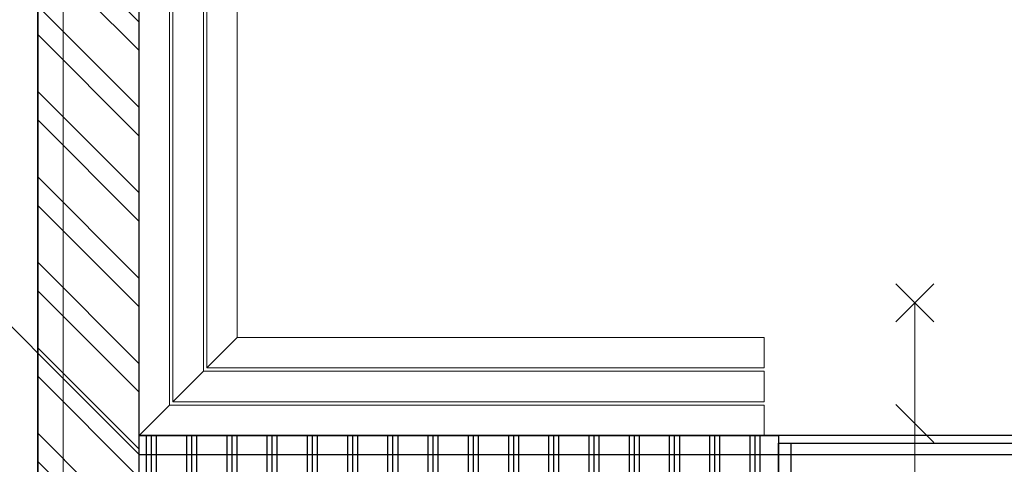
# Model space of a CAD drawing. Header units: millimetres. Extents: x -6345 to 55105, y -2390 to 56062.
# Tile 8 of 14: x 11684 to 15568, y 13829 to 15581. Entities that reach past the tile are written whole.
import ezdxf

# ---------------------------------------------------------------- set-up
doc = ezdxf.new("R2010")
doc.units = ezdxf.units.MM
doc.header["$LTSCALE"] = 100
doc.linetypes.add('DASHED', pattern=[0.75, 0.5, -0.25])
doc.linetypes.add('STYLE_06', pattern=[1.041641, 0.625, -0.208282, 0.069427, -0.138931])
doc.layers.add('00 stramien', color=8, linetype='STYLE_06', lineweight=18)
doc.layers.add('AL65A30-_30minWBD', color=10, linetype='Br-w-muur-30min', lineweight=30)
for name, color, linetype in [('AC21----_Buitenmuren', 8, 'Continuous'), ('AC22----_Binnenmuren', 8, 'Continuous'), ('AL21----_Buitenmuren', 3, 'Continuous'), ('AL22----_Binnenmuren', 2, 'Continuous'), ('AL32----_Binnenkozijnen', 7, 'Continuous'), ('AL65----_Veiligheid', 10, 'Continuous'), ('AL72----_Vaste-gebruikersvoorzieningen', 8, 'Continuous')]:
    doc.layers.add(name, color=color, linetype=linetype)
doc.layers.add('BL$8-BVO-polylijn', color=160, linetype='Continuous', plot=False)
doc.layers.add('BL$8-GO--polylijnen', color=10, linetype='Continuous', plot=False)
doc.linetypes.add('Br-w-muur-30min', pattern='A,12,-5.08,["30",Standard,S=4,R=0,X=-2.54,Y=-1.27],-7', length=24.08)

# ---------------------------------------------------------------- blocks, each defined once
blk = doc.blocks.new('*U40')
for p, q in [((50, 0), (50, -120)), ((984, 0), (984, -120))]:
    blk.add_line(p, q)
at = {"color": 252, "linetype": 'DASHED', "ltscale": 0.1, "flags": 128}
blk.add_lwpolyline([(984, 0, 0.06702), (950.7, 247), (50, 0)], format="xyb", dxfattribs=at)
at = {"flags": 128}
blk.add_lwpolyline([(1034, 0), (984, 0), (50, 0), (0, 0), (0, -120), (50, -120), (984, -120), (1034, -120)], close=True, dxfattribs=at)

msp = doc.modelspace()

# ---------------------------------------------------------------- hatches: boundary and pattern name
at = {"layer": 'AC21----_Buitenmuren'}
h = msp.add_hatch(dxfattribs=at)
h.set_pattern_fill('ANSI32', color=256, scale=25, angle=90, style=0)
h.paths.add_polyline_path([(12155, 33785), (11855, 34305), (11855, 34085), (11755, 34085), (11755, 10235), (12077.9, 10635), (12077.9, 13474), (12155, 13474)])
at = {"layer": 'AC22----_Binnenmuren'}
h = msp.add_hatch(dxfattribs=at)
h.set_pattern_fill('PLAST', color=256, scale=25, angle=90, style=0)
h.paths.add_polyline_path([(14677, 13792), (12155, 13792), (12155, 13942), (14677, 13942)])

# ---------------------------------------------------------------- linework, layer by layer
at = {"layer": '00 stramien', "linetype": 'STYLE_06', "lineweight": 5, "ltscale": 20}
msp.add_line((12155, 35348.2), (12155, -2390), dxfattribs=at)
at = {"layer": 'AL21----_Buitenmuren', "linetype": 'Continuous', "lineweight": 5, "ltscale": 20}
for p, q in [((11855, 10335), (11855, 34085)), ((12155, 14969), (12155, 33785))]:
    msp.add_line(p, q, dxfattribs=at)
at = {"layer": 'AL21----_Buitenmuren'}
for points in [[(34775, 23285), (34775, 23779.9), (34765, 23779.9), (34775, 34305), (11855, 34305), (11855, 34085), (11755, 34085), (11755, 10235), (34655, 10235), (34655, 20649.9), (34775, 20649.9), (34775, 21135)], [(34255, 21135), (34255, 10635), (12077.9, 10635), (12077.9, 13474), (12155, 13474), (12155, 33785), (34255, 33785), (34255, 23285)]]:
    msp.add_lwpolyline(points, dxfattribs=at)
at = {"layer": 'AL21----_Buitenmuren', "linetype": 'Continuous', "lineweight": 5}
msp.add_lwpolyline([(34555, 21135), (34555, 10335), (11855, 10335), (11855, 34305), (34775, 34305)], dxfattribs=at)
msp.add_lwpolyline([(11855, 34085), (11855, 10335), (11755, 10335), (11755, 34085)], close=True, dxfattribs=at)
at = {"layer": 'AL22----_Binnenmuren'}
msp.add_lwpolyline([(14677, 13792), (12155, 13792), (12155, 13942), (14677, 13942)], close=True, dxfattribs=at)
at = {"layer": 'AL65----_Veiligheid', "linetype": 'Continuous', "lineweight": 13, "ltscale": 20}
for p, q in [((15140, 14389.6), (15290, 14539.6)), ((15140, 14539.6), (15290, 14389.6)), ((15215, 13084.6), (15215, 14464.6)), ((15140, 14064.6), (15290, 13914.6))]:
    msp.add_line(p, q, dxfattribs=at)
at = {"layer": 'AL65A30-_30minWBD', "lineweight": 30, "ltscale": 0.5}
msp.add_lwpolyline([(10463.3, 15558.7), (12155, 13867), (24361.4, 13867), (24361.4, 15049.8), (29219.4, 15049.8), (29219.4, 7866.8)], dxfattribs=at)
at = {"layer": 'AL72----_Vaste-gebruikersvoorzieningen', "linetype": 'Continuous', "lineweight": 5}
for points in [[(12275, 14062), (12275, 19426), (12155, 19546), (12155, 13942)], [(12408.3, 14195.3), (12408.3, 19292.7), (12288.3, 19412.7), (12288.3, 14075.3)], [(12541.7, 14328.7), (12541.7, 19159.3), (12421.7, 19279.3), (12421.7, 14208.7)], [(14621, 14328.7), (12541.7, 14328.7), (12421.7, 14208.7), (14621, 14208.7)], [(14621, 14195.3), (12408.3, 14195.3), (12288.3, 14075.3), (14621, 14075.3)], [(14621, 14062), (12275, 14062), (12155, 13942), (14621, 13942)]]:
    msp.add_lwpolyline(points, close=True, dxfattribs=at)
at = {"layer": 'BL$8-BVO-polylijn'}
msp.add_lwpolyline([(11755, 10235), (11755, 34295), (34765, 34295), (34765, 20209.9), (34655, 20209.9), (34655, 10235)], close=True, dxfattribs=at)
at = {"layer": 'BL$8-GO--polylijnen'}
msp.add_lwpolyline([(12155, 19546), (15695, 19546), (15695, 13942), (12155, 13942)], close=True, dxfattribs=at)

# ---------------------------------------------------------------- block references
at = {"layer": 'AL32----_Binnenkozijnen', "xscale": -1, "rotation": 180}
msp.add_blockref('*U40', (14677, 13792), dxfattribs=at)

doc.saveas('drawing.dxf')
